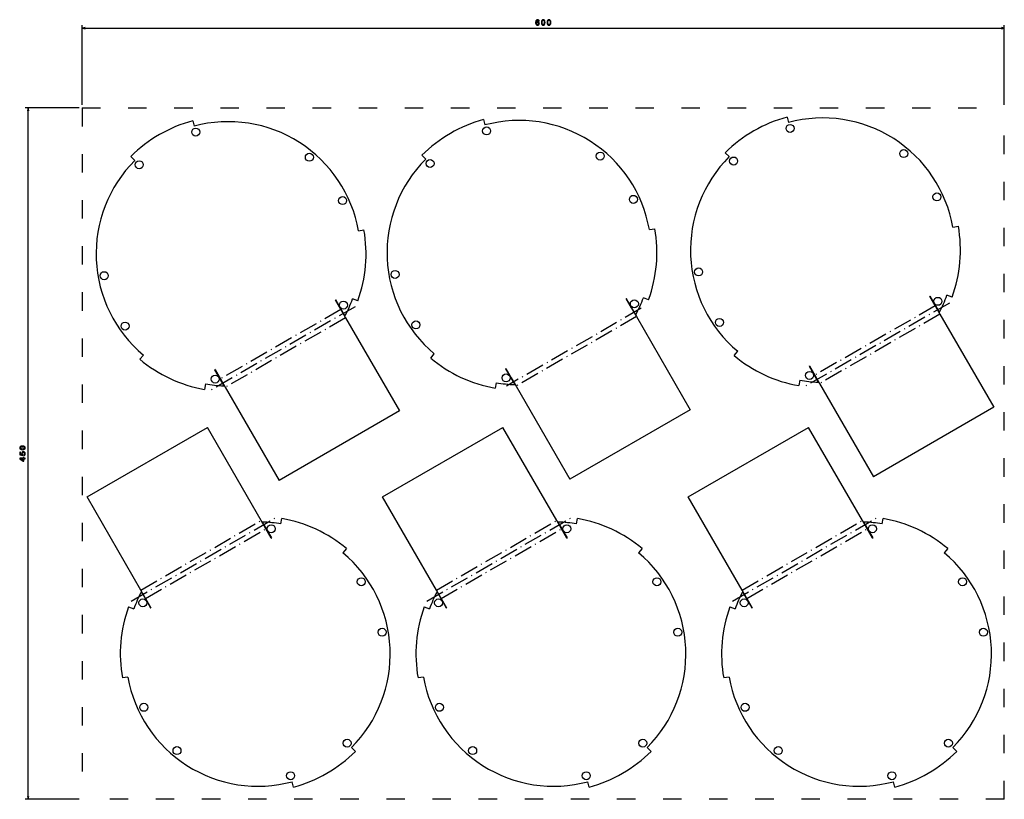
# Model space of a CAD drawing. Extents: x 54 to 695, y 54 to 561.
import ezdxf

# ---------------------------------------------------------------- set-up
doc = ezdxf.new("R2010")
doc.units = 0
doc.linetypes.add('DASHDOT', pattern=[18.5, 12, -3, 0.5, -3])
doc.linetypes.add('DASHSPACE', pattern=[30, 12, -18])
doc.layers.get('0').update_dxf_attribs({"linetype": 'CONTINUOUS'})

msp = doc.modelspace()

# ---------------------------------------------------------------- linework, layer by layer
at = {"color": 5}
for p, q in [((94.806427, 505.514862), (94.806427, 557.440063)), ((694.806396, 505.514862), (694.806396, 557.440063)), ((94.806427, 555.440063), (694.806396, 555.440063)), ((92.806427, 503.514862), (57.728851, 503.514862)), ((59.728851, 53.514862), (59.728851, 503.514862)), ((92.806427, 53.514862), (57.728851, 53.514862))]:
    msp.add_line(p, q, dxfattribs=at)
at = {"color": 1, "linetype": 'DASHSPACE'}
for p, q in [((94.806427, 503.514862), (694.806396, 503.514862)), ((94.806427, 503.514862), (94.806427, 53.514862)), ((694.806396, 53.514862), (694.806396, 503.514862)), ((694.806396, 53.514862), (94.806427, 53.514862))]:
    msp.add_line(p, q, dxfattribs=at)
at = {"color": 7, "ltscale": 0.09}
for p, q in [((166.758133, 495.130981), (167.68988, 491.653656)), ((355.999725, 495.920349), (356.931458, 492.443024)), ((553.468567, 497.543579), (554.40033, 494.066254)), ((515.847595, 471.807831), (513.302002, 474.353394)), ((129.137131, 469.395233), (126.591553, 471.940796)), ((318.378723, 470.184601), (315.83313, 472.730164)), ((274.641785, 423.517792), (278.187103, 424.142914)), ((463.883362, 424.307159), (467.42868, 424.932281)), ((274.144775, 377.939026), (270.761902, 379.170319)), ((463.386353, 378.728394), (460.003479, 379.959686)), ((132.354553, 339.946472), (134.668579, 342.704224)), ((321.59613, 340.73584), (323.910187, 343.493591)), ((519.065002, 342.35907), (521.379028, 345.116821)), ((175.014572, 323.890564), (174.389435, 320.345276)), ((561.725037, 326.303162), (561.099854, 322.757874)), ((224.19194, 232.73996), (224.817062, 236.285278)), ((416.547119, 232.739975), (417.172241, 236.285294)), ((615.395325, 232.739944), (616.020508, 236.285263)), ((266.851959, 216.684082), (264.537933, 213.926315)), ((459.207153, 216.684097), (456.893097, 213.926331)), ((658.055359, 216.684067), (655.741333, 213.9263)), ((125.061737, 178.691498), (128.444626, 177.46022)), ((317.416901, 178.691513), (320.799805, 177.460236)), ((516.265137, 178.691483), (519.64801, 177.460205)), ((124.564728, 133.112747), (121.019417, 132.48761)), ((316.919922, 133.112762), (313.374603, 132.487625)), ((515.768127, 133.112732), (512.222839, 132.487595)), ((270.069366, 87.235313), (272.61496, 84.689728)), ((462.424561, 87.235329), (464.970154, 84.689743)), ((661.272766, 87.235298), (663.818359, 84.689713)), ((232.44838, 61.499542), (231.516632, 64.976875)), ((424.803558, 61.499557), (423.871826, 64.976891)), ((623.651794, 61.499527), (622.720032, 64.97686))]:
    msp.add_line(p, q, dxfattribs=at)
at = {"color": 7, "ltscale": 0.089999}
for p, q in [((661.352234, 425.930389), (664.897522, 426.555511)), ((364.256165, 324.679932), (363.631042, 321.134644))]:
    msp.add_line(p, q, dxfattribs=at)
at = {"color": 7, "ltscale": 0.0075}
for p, q in [((259.841339, 378.525787), (259.581543, 378.375763)), ((181.292847, 333.175781), (181.033035, 333.025787)), ((370.534424, 333.965149), (370.274628, 333.815155)), ((568.003296, 335.588379), (567.743469, 335.438385)), ((217.913666, 223.454773), (218.173477, 223.604767)), ((410.26886, 223.454788), (410.528656, 223.604782)), ((609.117065, 223.454758), (609.376892, 223.604752)), ((139.365173, 178.104767), (139.624969, 178.254761)), ((331.720337, 178.104782), (331.980164, 178.254776))]:
    msp.add_line(p, q, dxfattribs=at)
at = {"color": 7, "ltscale": 0.175}
for p, q in [((263.081543, 372.313599), (259.581543, 378.375763)), ((452.32312, 373.102966), (448.82312, 379.165131)), ((649.791992, 374.726196), (646.291992, 380.788361)), ((181.292847, 333.175781), (184.792847, 327.113586)), ((370.534424, 333.965149), (374.034424, 327.902954)), ((568.003296, 335.588379), (571.503296, 329.526184)), ((217.913666, 223.454773), (214.413666, 229.516937)), ((410.26886, 223.454788), (406.76886, 229.516953)), ((609.117065, 223.454758), (605.617065, 229.516922)), ((136.124969, 184.31694), (139.624969, 178.254761)), ((328.480164, 184.316956), (331.980164, 178.254776)), ((527.328369, 184.316925), (530.828369, 178.254745))]:
    msp.add_line(p, q, dxfattribs=at)
at = {"color": 7, "ltscale": 0.3}
for p, q in [((265.841339, 368.133484), (259.841339, 378.525787)), ((455.082947, 368.922852), (449.082947, 379.315155)), ((652.551758, 370.546082), (646.551758, 380.938385)), ((370.274628, 333.815155), (376.274628, 323.422852)), ((567.743469, 335.438385), (573.743469, 325.046082)), ((181.033035, 333.025787), (187.033035, 322.633484)), ((218.173477, 223.604767), (212.173477, 233.99707)), ((410.528656, 223.604782), (404.528656, 233.997086)), ((609.376892, 223.604752), (603.376892, 233.997055)), ((133.365173, 188.49707), (139.365173, 178.104767)), ((325.720337, 188.497086), (331.720337, 178.104782)), ((524.568604, 188.497055), (530.568604, 178.104752))]:
    msp.add_line(p, q, dxfattribs=at)
at = {"color": 7, "ltscale": 0.007501}
msp.add_line((449.082947, 379.315155), (448.82312, 379.165131), dxfattribs=at)
at = {"color": 7, "ltscale": 0.007499}
for p, q in [((646.551758, 380.938385), (646.291992, 380.788361)), ((530.568604, 178.104752), (530.828369, 178.254745))]:
    msp.add_line(p, q, dxfattribs=at)
at = {"color": 7, "ltscale": 0.090001}
msp.add_line((660.855225, 380.351624), (657.47229, 381.582916), dxfattribs=at)
at = {"color": 7, "linetype": 'DASHDOT'}
for p, q in [((272.47168, 374.129395), (178.525253, 319.889374)), ((263.081543, 372.313599), (184.792847, 327.113586)), ((458.613708, 373.129211), (370.866425, 322.468292)), ((659.182129, 376.541992), (565.235657, 322.301971)), ((649.791992, 374.726196), (571.503296, 329.526184)), ((266.204102, 366.905151), (187.915405, 321.70517)), ((455.445679, 367.694519), (377.156982, 322.494537)), ((652.914551, 369.317749), (574.625854, 324.117767)), ((126.734825, 182.50116), (220.681259, 236.741165)), ((133.002411, 189.725372), (211.291107, 234.925385)), ((319.089996, 182.501175), (413.036438, 236.74118)), ((325.357574, 189.725388), (403.646301, 234.9254)), ((517.938232, 182.501144), (611.884705, 236.74115)), ((524.205811, 189.725357), (602.494507, 234.925369)), ((136.124969, 184.31694), (214.413666, 229.516937)), ((328.480164, 184.316956), (406.76886, 229.516953)), ((527.328369, 184.316925), (605.617065, 229.516922))]:
    msp.add_line(p, q, dxfattribs=at)
at = {"color": 7, "ltscale": 0.156128}
for p, q in [((263.081543, 372.313599), (266.204102, 366.905151)), ((452.32312, 373.102966), (455.445679, 367.694519)), ((649.791992, 374.726196), (652.914551, 369.317749)), ((184.792847, 327.113586), (187.915405, 321.70517)), ((374.034424, 327.902954), (377.156982, 322.494537)), ((571.503296, 329.526184), (574.625854, 324.117767)), ((214.413666, 229.516937), (211.291107, 234.925385)), ((406.76886, 229.516953), (403.646301, 234.9254)), ((605.617065, 229.516922), (602.494507, 234.925369)), ((136.124969, 184.31694), (133.002411, 189.725372)), ((328.480164, 184.316956), (325.357574, 189.725388)), ((527.328369, 184.316925), (524.205811, 189.725357))]:
    msp.add_line(p, q, dxfattribs=at)
at = {"color": 7}
for p, q in [((266.204102, 366.905151), (301.204102, 306.283386)), ((455.445679, 367.694519), (490.445679, 307.072754)), ((652.914551, 369.317749), (687.914551, 308.695984)), ((187.915405, 321.70517), (222.915405, 261.083374)), ((377.156982, 322.494537), (412.156982, 261.872742)), ((574.625854, 324.117767), (609.625854, 263.495972)), ((687.914551, 308.695984), (609.625854, 263.495972)), ((301.204102, 306.283386), (222.915405, 261.083374)), ((490.445679, 307.072754), (412.156982, 261.872742)), ((98.002411, 250.347153), (176.291107, 295.54715)), ((211.291107, 234.925385), (176.291107, 295.54715)), ((290.357574, 250.347168), (368.646271, 295.54718)), ((403.646301, 234.9254), (368.646271, 295.54718)), ((489.205811, 250.347137), (567.494507, 295.54715)), ((602.494507, 234.925369), (567.494507, 295.54715)), ((133.002411, 189.725372), (98.002411, 250.347153)), ((325.357574, 189.725388), (290.357574, 250.347168)), ((524.205811, 189.725357), (489.205811, 250.347137))]:
    msp.add_line(p, q, dxfattribs=at)
at = {"color": 5}
for points in [[(392.280762, 559.997009), (392.184937, 560.405518), (391.963074, 560.70813), (391.620117, 560.89978), (391.176331, 560.965332), (390.878723, 560.929993), (390.621521, 560.834167), (390.394592, 560.677856), (390.202942, 560.455933), (390.051636, 560.178589), (389.940735, 559.840698), (389.870117, 559.442261), (389.849915, 558.993408), (389.930603, 558.277283), (390.177734, 557.757813), (390.576172, 557.445129), (391.12085, 557.339233), (391.610046, 557.429993), (391.983215, 557.667053), (392.225281, 558.040222), (392.311035, 558.514282), (392.225281, 558.993408), (391.993286, 559.361572), (391.635254, 559.593567), (391.191406, 559.674255), (390.712341, 559.573364), (390.354248, 559.285889), (390.429932, 559.840698), (390.591309, 560.239075), (390.838379, 560.476135), (391.181335, 560.556824), (391.433533, 560.516479), (391.625122, 560.410522), (391.751221, 560.234009), (391.816772, 559.997009)], [(391.821838, 558.509277), (391.766357, 558.191528), (391.625122, 557.949463), (391.398193, 557.788086), (391.115784, 557.737671), (390.818237, 557.788086), (390.591309, 557.944397), (390.445007, 558.186523), (390.399658, 558.504211), (390.450073, 558.816895), (390.591309, 559.053955), (390.823303, 559.2052), (391.135986, 559.260681), (391.408264, 559.2052), (391.625122, 559.05896), (391.766357, 558.82196)], [(393.591003, 559.14978), (393.666626, 558.357971), (393.903687, 557.793091), (394.281921, 557.450195), (394.806396, 557.339233), (395.325867, 557.450195), (395.704102, 557.793091), (395.936096, 558.357971), (396.016785, 559.14978), (395.936096, 559.936523), (395.840271, 560.249146), (395.704102, 560.506348), (395.325867, 560.849304), (394.806396, 560.965332), (394.281921, 560.849304), (393.903687, 560.501343), (393.666626, 559.936523)], [(394.075134, 559.14978), (394.115479, 559.76001), (394.241577, 560.19873), (394.468506, 560.455933), (394.806396, 560.546753), (395.139282, 560.455933), (395.366211, 560.19873), (395.49231, 559.76001), (395.532654, 559.14978), (395.49231, 558.534485), (395.366211, 558.095703), (395.139282, 557.838501), (394.806396, 557.752808), (394.468506, 557.838501), (394.241577, 558.095703), (394.115479, 558.534485)], [(397.327026, 559.14978), (397.402649, 558.357971), (397.639709, 557.793091), (398.017944, 557.450195), (398.542419, 557.339233), (399.06189, 557.450195), (399.440125, 557.793091), (399.672119, 558.357971), (399.752808, 559.14978), (399.672119, 559.936523), (399.576294, 560.249146), (399.440125, 560.506348), (399.06189, 560.849304), (398.542419, 560.965332), (398.017944, 560.849304), (397.639709, 560.501343), (397.402649, 559.936523)], [(397.811157, 559.14978), (397.851501, 559.76001), (397.9776, 560.19873), (398.204529, 560.455933), (398.542419, 560.546753), (398.875305, 560.455933), (399.102234, 560.19873), (399.228333, 559.76001), (399.268677, 559.14978), (399.228333, 558.534485), (399.102234, 558.095703), (398.875305, 557.838501), (398.542419, 557.752808), (398.204529, 557.838501), (397.9776, 558.095703), (397.851501, 558.534485)], [(56.019196, 281.035461), (56.810986, 281.111115), (57.375824, 281.348145), (57.718765, 281.726379), (57.829716, 282.250885), (57.718765, 282.770325), (57.375824, 283.14859), (56.810986, 283.380554), (56.019196, 283.461273), (55.232452, 283.380554), (54.919773, 283.28476), (54.662567, 283.14859), (54.31963, 282.770325), (54.203636, 282.250885), (54.31963, 281.726379), (54.667614, 281.348145), (55.232452, 281.111115)], [(56.019196, 281.519623), (55.408966, 281.559967), (54.970207, 281.686035), (54.713001, 281.912994), (54.622223, 282.250885), (54.713001, 282.58374), (54.970207, 282.810669), (55.408966, 282.936768), (56.019196, 282.977112), (56.634472, 282.936768), (57.073231, 282.810669), (57.330437, 282.58374), (57.416172, 282.250885), (57.330437, 281.912994), (57.073231, 281.686035), (56.634472, 281.559967)], [(56.816029, 277.26416), (57.229572, 277.375092), (57.552338, 277.622223), (57.754066, 277.985352), (57.829716, 278.44931), (57.738937, 278.958679), (57.491821, 279.357086), (57.09845, 279.609253), (56.594124, 279.705078), (56.125107, 279.619324), (55.75695, 279.377258), (55.519917, 278.999023), (55.434181, 278.509827), (55.494701, 278.131592), (55.661129, 277.839081), (54.718044, 277.980286), (54.718044, 279.513428), (54.304501, 279.513428), (54.304501, 277.642395), (56.160408, 277.36499), (56.160408, 277.768463), (55.923374, 278.060974), (55.837643, 278.434174), (55.893116, 278.756958), (56.054501, 279.004059), (56.301617, 279.1604), (56.619343, 279.215881), (56.937065, 279.1604), (57.184181, 278.999023), (57.340523, 278.751892), (57.396, 278.434174), (57.360695, 278.16687), (57.244701, 277.960114), (57.063145, 277.808838), (56.816029, 277.733154)], [(57.728851, 275.056213), (57.728851, 275.510132), (56.861416, 275.510132), (56.861416, 276.009399), (56.457958, 276.009399), (56.457958, 275.510132), (54.304501, 275.510132), (54.304501, 275.051178), (56.417614, 273.518036), (56.861416, 273.518036), (56.861416, 275.056213)], [(56.457958, 273.94165), (54.889515, 275.056213), (56.457958, 275.056213)]]:
    msp.add_lwpolyline(points, close=True, dxfattribs=at)
for points in [[(96.738281, 555.957764), (94.806427, 555.440063), (96.738281, 554.922485)], [(692.874573, 554.922485), (694.806396, 555.440063), (692.874573, 555.957764)], [(60.24649, 501.583008), (59.728851, 503.514862), (59.211212, 501.583008)], [(59.211212, 55.446716), (59.728851, 53.514862), (60.24649, 55.446716)]]:
    msp.add_lwpolyline(points, dxfattribs=at)
at = {"color": 7}
for centre in [(168.725159, 487.789978), (357.966736, 488.579346), (555.435608, 490.202576), (431.898499, 472.189056), (629.36731, 473.812286), (131.965561, 466.566803), (242.656906, 471.399689), (321.207153, 467.356171), (518.676025, 468.979401), (264.265564, 443.238739), (453.507141, 444.028107), (650.976013, 445.651337), (298.435669, 395.134277), (495.90451, 396.757507), (109.194084, 394.34491), (454.100647, 376.020996), (651.569458, 377.644226), (264.859039, 375.231628), (509.488281, 363.963379), (122.777855, 361.550781), (312.01944, 362.340149), (181.376984, 327.033264), (370.618591, 327.822632), (568.087402, 329.445862), (217.829529, 229.59729), (410.184692, 229.597305), (609.032959, 229.597275), (276.42865, 195.079758), (468.783844, 195.079773), (667.63208, 195.079742), (134.347458, 181.398895), (326.702637, 181.398911), (525.550903, 181.39888), (290.012421, 162.285645), (482.367615, 162.28566), (681.21582, 162.285629), (134.940964, 113.391792), (327.296143, 113.391808), (526.144348, 113.391777), (267.240967, 90.063744), (459.59613, 90.063759), (658.444397, 90.063728), (156.549606, 85.23085), (348.904785, 85.230865), (547.753052, 85.230835), (230.481354, 68.840576), (422.836548, 68.840591), (621.684753, 68.840561)]:
    msp.add_circle(centre, 2.6, dxfattribs=at)
for centre, radius, start, end in [((189.948318, 408.584045), 89.599998, 105, 135), ((189.948318, 408.584045), 86, 10.000001, 105), ((379.189911, 409.373413), 89.599998, 105, 135), ((379.189911, 409.373413), 86, 10.000001, 105), ((576.658752, 410.996643), 89.599998, 105, 135), ((576.658752, 410.996643), 86, 10.000001, 105), ((189.948318, 408.584045), 86, 135, 230.000008), ((379.189911, 409.373413), 86, 135, 230.000008), ((576.658752, 410.996643), 86, 135, 230.000008), ((189.948318, 408.584045), 89.599998, 340.000001, 10.000001), ((379.189911, 409.373413), 89.599998, 340.000001, 10.000001), ((576.658752, 410.996643), 89.599998, 340.000001, 10.000001), ((189.948318, 408.584045), 86, 331.942625, 340.000001), ((379.189911, 409.373413), 86, 331.942625, 340.000001), ((576.658752, 410.996643), 86, 331.942625, 340.000001), ((189.948318, 408.584045), 89.599998, 229.999999, 259.999999), ((379.189911, 409.373413), 89.599998, 229.999999, 259.999999), ((576.658752, 410.996643), 89.599998, 229.999999, 259.999999), ((189.948318, 408.584045), 86, 259.999999, 268.057376), ((379.189911, 409.373413), 86, 259.999999, 268.057376), ((576.658752, 410.996643), 86, 259.999999, 268.057376), ((209.258194, 148.046494), 86, 79.999999, 88.057376), ((209.258194, 148.046494), 89.599998, 49.999999, 79.999999), ((401.613373, 148.046509), 86, 79.999999, 88.057376), ((401.613373, 148.046509), 89.599998, 49.999999, 79.999999), ((600.461609, 148.046478), 86, 79.999999, 88.057376), ((600.461609, 148.046478), 89.599998, 49.999999, 79.999999), ((209.258194, 148.046494), 86, 315, 50.000008), ((401.613373, 148.046509), 86, 315, 50.000008), ((600.461609, 148.046478), 86, 315, 50.000008), ((209.258194, 148.046494), 86, 151.942625, 160.000001), ((401.613373, 148.046509), 86, 151.942625, 160.000001), ((600.461609, 148.046478), 86, 151.942625, 160.000001), ((209.258194, 148.046494), 89.599998, 160.000001, 190.000001), ((401.613373, 148.046509), 89.599998, 160.000001, 190.000001), ((600.461609, 148.046478), 89.599998, 160.000001, 190.000001), ((209.258194, 148.046494), 86, 190.000001, 285), ((401.613373, 148.046509), 86, 190.000001, 285), ((600.461609, 148.046478), 86, 190.000001, 285), ((209.258194, 148.046494), 89.599998, 285, 315), ((401.613373, 148.046509), 89.599998, 285, 315), ((600.461609, 148.046478), 89.599998, 285, 315)]:
    msp.add_arc(centre, radius, start, end, dxfattribs=at)

doc.saveas('drawing.dxf')
